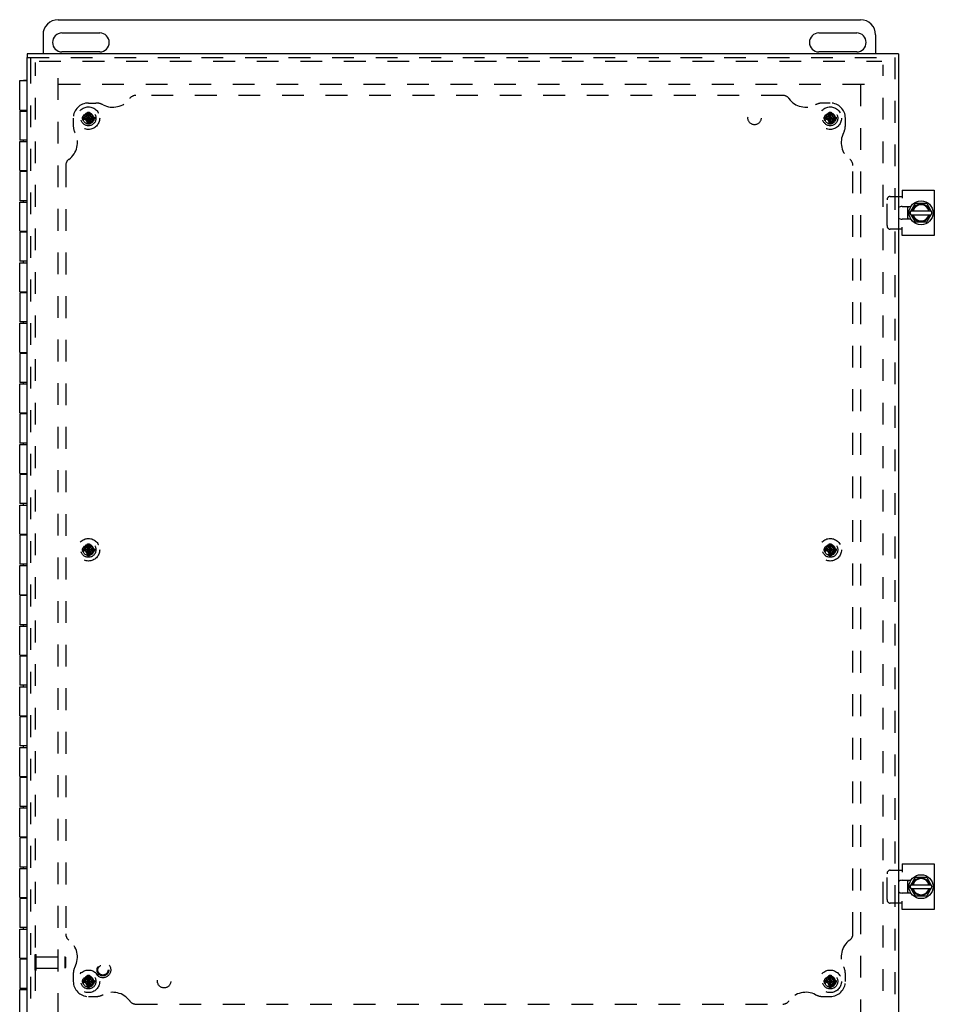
# Model space of a CAD drawing. Header units: inches. Extents: x 0 to 65.4, y 0 to 42.3.
# Tile 3 of 7: x 15.2 to 30.3, y 14.1 to 30.4. Entities that reach past the tile are written whole.
import ezdxf

# ---------------------------------------------------------------- set-up
doc = ezdxf.new("R2010")
doc.units = ezdxf.units.IN
doc.header["$LTSCALE"] = 3.596154
doc.header["$MEASUREMENT"] = 0
doc.linetypes.add('HIDDEN', pattern=[0.2, 0.1, -0.1])
doc.layers.get('0').update_dxf_attribs({"linetype": 'CONTINUOUS'})
for name, color, linetype in [('DEFAULT_2', 8, 'HIDDEN'), ('DOOR_ASSEMBLY', 7, 'CONTINUOUS'), ('SUBPANEL', 7, 'CONTINUOUS')]:
    doc.layers.add(name, color=color, linetype=linetype)

msp = doc.modelspace()

# ---------------------------------------------------------------- linework, layer by layer
at = {"color": 7, "linetype": 'Continuous'}
for p, q in [((15.813, 30.361), (29.063, 30.361)), ((15.563, 30.111), (15.563, 29.799)), ((15.876, 30.143), (16.501, 30.143)), ((28.376, 30.143), (29.001, 30.143)), ((29.313, 30.111), (29.313, 29.799)), ((16.501, 29.83), (15.876, 29.83)), ((29.001, 29.83), (28.376, 29.83)), ((29.885, 27.179), (29.97, 27.325)), ((29.979, 27.33), (30.148, 27.33)), ((30.157, 27.325), (30.241, 27.179)), ((29.845, 27.069), (29.845, 27.279)), ((29.97, 27.022), (29.885, 27.169)), ((29.901, 27.206), (30.226, 27.206)), ((30.241, 27.169), (30.157, 27.022)), ((29.901, 27.142), (30.226, 27.142)), ((30.148, 27.017), (29.979, 27.017)), ((29.845, 15.944), (29.845, 16.154)), ((29.885, 16.054), (29.97, 16.2)), ((29.979, 16.205), (30.148, 16.205)), ((30.157, 16.2), (30.241, 16.054)), ((29.97, 15.897), (29.885, 16.044)), ((29.901, 16.081), (30.226, 16.081)), ((29.901, 16.017), (30.226, 16.017)), ((30.241, 16.044), (30.157, 15.897)), ((30.148, 15.892), (29.979, 15.892))]:
    msp.add_line(p, q, dxfattribs=at)
at = {"color": 3, "linetype": 'Continuous'}
for p, q in [((29.751, 27.549), (30.282, 27.549)), ((29.751, 27.549), (29.751, 27.414)), ((30.282, 27.549), (30.282, 26.799)), ((29.688, 27.445), (29.751, 27.445)), ((29.753, 27.279), (29.896, 27.279)), ((29.896, 27.069), (29.753, 27.069)), ((29.751, 26.903), (29.688, 26.903)), ((29.751, 26.799), (29.751, 26.934)), ((30.282, 26.799), (29.751, 26.799)), ((29.751, 16.424), (30.282, 16.424)), ((29.751, 16.424), (29.751, 16.289)), ((30.282, 16.424), (30.282, 15.674)), ((29.688, 16.32), (29.751, 16.32)), ((29.753, 16.154), (29.896, 16.154)), ((29.896, 15.944), (29.753, 15.944)), ((29.751, 15.778), (29.688, 15.778)), ((29.751, 15.674), (29.751, 15.809)), ((30.282, 15.674), (29.751, 15.674))]:
    msp.add_line(p, q, dxfattribs=at)
at = {"color": 7, "linetype": 'Continuous'}
for centre in [(30.063, 27.174), (30.063, 16.049)]:
    msp.add_circle(centre, 0.198, dxfattribs=at)
for centre, radius, start, end in [((15.813, 30.111), 0.25, 90, 180), ((29.063, 30.111), 0.25, 0, 90), ((15.876, 29.986), 0.156, 90, 270), ((16.501, 29.986), 0.156, 270, 90), ((28.376, 29.986), 0.156, 90, 270), ((29.001, 29.986), 0.156, 270, 90), ((30.063, 27.174), 0.144, 12.7971, 167.2029), ((29.979, 27.32), 0.01, 90, 150), ((30.148, 27.32), 0.01, 30, 90), ((30.063, 27.174), 0.234, 153.3658, 158.9605), ((29.894, 27.174), 0.01, 150, 210), ((30.063, 27.174), 0.133, 13.922, 166.078), ((30.232, 27.174), 0.01, 330, 30), ((30.063, 27.174), 0.234, 201.0395, 206.6342), ((30.063, 27.174), 0.144, 192.7971, 347.2029), ((30.063, 27.174), 0.133, 193.922, 346.078), ((29.979, 27.027), 0.01, 210, 270), ((30.148, 27.027), 0.01, 270, 330), ((30.063, 16.049), 0.234, 153.3658, 158.9605), ((30.063, 16.049), 0.144, 12.7971, 167.2029), ((30.063, 16.049), 0.133, 13.922, 166.078), ((29.979, 16.195), 0.01, 90, 150), ((30.148, 16.195), 0.01, 30, 90), ((30.063, 16.049), 0.234, 201.0395, 206.6342), ((29.894, 16.049), 0.01, 150, 210), ((30.063, 16.049), 0.144, 192.7971, 347.2029), ((30.063, 16.049), 0.133, 193.922, 346.078), ((30.232, 16.049), 0.01, 330, 30), ((29.979, 15.902), 0.01, 210, 270), ((30.148, 15.902), 0.01, 270, 330)]:
    msp.add_arc(centre, radius, start, end, dxfattribs=at)
at = {"color": 3, "linetype": 'Continuous'}
for centre, start, end in [((29.753, 27.174), 90, 128.2859), ((29.753, 27.174), 231.7141, 270), ((29.753, 16.049), 90, 128.2859), ((29.753, 16.049), 231.7141, 270)]:
    msp.add_arc(centre, 0.105, start, end, dxfattribs=at)
at = {"layer": 'DEFAULT_2', "color": 8, "linetype": 'HIDDEN'}
for p, q in [((15.438, 13.609), (15.438, 29.652)), ((15.498, 29.674), (29.416, 29.674)), ((29.438, 13.609), (29.438, 29.614)), ((15.813, 13.932), (15.813, 29.435)), ((15.821, 29.299), (29.199, 29.299)), ((29.063, 29.291), (29.063, 13.932)), ((16.245, 28.752), (16.278, 28.771)), ((16.278, 28.771), (16.298, 28.805)), ((16.278, 28.701), (16.348, 28.771)), ((16.348, 28.701), (16.278, 28.771)), ((16.298, 28.637), (16.329, 28.836)), ((16.298, 28.835), (16.298, 28.836)), ((16.329, 28.637), (16.298, 28.836)), ((16.298, 28.805), (16.298, 28.835)), ((16.298, 28.668), (16.329, 28.805)), ((16.329, 28.668), (16.298, 28.805)), ((16.329, 28.836), (16.329, 28.835)), ((16.329, 28.835), (16.329, 28.805)), ((16.329, 28.805), (16.348, 28.771)), ((16.348, 28.771), (16.382, 28.752)), ((28.495, 28.752), (28.528, 28.771)), ((28.528, 28.771), (28.548, 28.805)), ((28.528, 28.701), (28.598, 28.771)), ((28.598, 28.701), (28.528, 28.771)), ((28.548, 28.637), (28.579, 28.836)), ((28.548, 28.835), (28.548, 28.836)), ((28.579, 28.637), (28.548, 28.836)), ((28.548, 28.805), (28.548, 28.835)), ((28.548, 28.668), (28.579, 28.805)), ((28.579, 28.668), (28.548, 28.805)), ((28.579, 28.836), (28.579, 28.835)), ((28.579, 28.835), (28.579, 28.805)), ((28.579, 28.805), (28.598, 28.771)), ((28.598, 28.771), (28.632, 28.752)), ((16.214, 28.752), (16.413, 28.721)), ((16.214, 28.752), (16.215, 28.752)), ((16.214, 28.721), (16.413, 28.752)), ((16.215, 28.721), (16.214, 28.721)), ((16.215, 28.752), (16.245, 28.752)), ((16.245, 28.721), (16.215, 28.721)), ((16.313, 28.736), (16.239, 28.736)), ((16.245, 28.752), (16.382, 28.721)), ((16.245, 28.721), (16.382, 28.752)), ((16.278, 28.701), (16.245, 28.721)), ((16.298, 28.668), (16.278, 28.701)), ((16.298, 28.638), (16.298, 28.668)), ((16.298, 28.637), (16.298, 28.638)), ((16.313, 28.642), (16.313, 28.736)), ((16.348, 28.701), (16.329, 28.668)), ((16.329, 28.668), (16.329, 28.638)), ((16.329, 28.638), (16.329, 28.637)), ((16.382, 28.721), (16.348, 28.701)), ((16.382, 28.752), (16.412, 28.752)), ((16.412, 28.721), (16.382, 28.721)), ((16.412, 28.752), (16.413, 28.752)), ((16.413, 28.721), (16.412, 28.721)), ((28.464, 28.721), (28.663, 28.752)), ((28.464, 28.752), (28.465, 28.752)), ((28.464, 28.752), (28.663, 28.721)), ((28.465, 28.721), (28.464, 28.721)), ((28.465, 28.752), (28.495, 28.752)), ((28.495, 28.721), (28.465, 28.721)), ((28.563, 28.736), (28.489, 28.736)), ((28.495, 28.721), (28.632, 28.752)), ((28.495, 28.752), (28.632, 28.721)), ((28.528, 28.701), (28.495, 28.721)), ((28.548, 28.668), (28.528, 28.701)), ((28.548, 28.638), (28.548, 28.668)), ((28.548, 28.637), (28.548, 28.638)), ((28.563, 28.642), (28.563, 28.736)), ((28.598, 28.701), (28.579, 28.668)), ((28.579, 28.668), (28.579, 28.638)), ((28.579, 28.638), (28.579, 28.637)), ((28.632, 28.721), (28.598, 28.701)), ((28.632, 28.752), (28.662, 28.752)), ((28.662, 28.721), (28.632, 28.721)), ((28.662, 28.752), (28.663, 28.752)), ((28.663, 28.721), (28.662, 28.721)), ((29.501, 26.963), (29.501, 27.385)), ((29.553, 27.445), (29.688, 27.445)), ((29.688, 26.903), (29.553, 26.903)), ((16.214, 21.627), (16.413, 21.596)), ((16.214, 21.627), (16.215, 21.627)), ((16.214, 21.596), (16.413, 21.627)), ((16.215, 21.627), (16.245, 21.627)), ((16.245, 21.627), (16.278, 21.646)), ((16.245, 21.627), (16.382, 21.596)), ((16.245, 21.596), (16.382, 21.627)), ((16.278, 21.646), (16.298, 21.68)), ((16.278, 21.576), (16.348, 21.646)), ((16.348, 21.576), (16.278, 21.646)), ((16.298, 21.71), (16.298, 21.711)), ((16.298, 21.512), (16.329, 21.711)), ((16.329, 21.512), (16.298, 21.711)), ((16.298, 21.68), (16.298, 21.71)), ((16.298, 21.543), (16.329, 21.68)), ((16.329, 21.543), (16.298, 21.68)), ((16.329, 21.711), (16.329, 21.71)), ((16.329, 21.71), (16.329, 21.68)), ((16.329, 21.68), (16.348, 21.646)), ((16.348, 21.646), (16.382, 21.627)), ((16.382, 21.627), (16.412, 21.627)), ((16.412, 21.627), (16.413, 21.627)), ((28.464, 21.596), (28.663, 21.627)), ((28.464, 21.627), (28.465, 21.627)), ((28.464, 21.627), (28.663, 21.596)), ((28.465, 21.627), (28.495, 21.627)), ((28.495, 21.627), (28.528, 21.646)), ((28.495, 21.596), (28.632, 21.627)), ((28.495, 21.627), (28.632, 21.596)), ((28.528, 21.646), (28.548, 21.68)), ((28.528, 21.576), (28.598, 21.646)), ((28.528, 21.646), (28.598, 21.576)), ((28.548, 21.71), (28.548, 21.711)), ((28.548, 21.512), (28.579, 21.711)), ((28.579, 21.512), (28.548, 21.711)), ((28.548, 21.68), (28.548, 21.71)), ((28.548, 21.543), (28.579, 21.68)), ((28.579, 21.543), (28.548, 21.68)), ((28.579, 21.711), (28.579, 21.71)), ((28.579, 21.71), (28.579, 21.68)), ((28.579, 21.68), (28.598, 21.646)), ((28.598, 21.646), (28.632, 21.627)), ((28.632, 21.627), (28.662, 21.627)), ((28.662, 21.627), (28.663, 21.627)), ((16.215, 21.596), (16.214, 21.596)), ((16.245, 21.596), (16.215, 21.596)), ((16.313, 21.611), (16.239, 21.611)), ((16.278, 21.576), (16.245, 21.596)), ((16.298, 21.543), (16.278, 21.576)), ((16.298, 21.513), (16.298, 21.543)), ((16.298, 21.512), (16.298, 21.513)), ((16.313, 21.517), (16.313, 21.611)), ((16.348, 21.576), (16.329, 21.543)), ((16.329, 21.543), (16.329, 21.513)), ((16.329, 21.513), (16.329, 21.512)), ((16.382, 21.596), (16.348, 21.576)), ((16.412, 21.596), (16.382, 21.596)), ((16.413, 21.596), (16.412, 21.596)), ((28.465, 21.596), (28.464, 21.596)), ((28.495, 21.596), (28.465, 21.596)), ((28.563, 21.611), (28.489, 21.611)), ((28.528, 21.576), (28.495, 21.596)), ((28.548, 21.543), (28.528, 21.576)), ((28.548, 21.513), (28.548, 21.543)), ((28.548, 21.512), (28.548, 21.513)), ((28.563, 21.517), (28.563, 21.611)), ((28.598, 21.576), (28.579, 21.543)), ((28.579, 21.543), (28.579, 21.513)), ((28.579, 21.513), (28.579, 21.512)), ((28.632, 21.596), (28.598, 21.576)), ((28.662, 21.596), (28.632, 21.596)), ((28.663, 21.596), (28.662, 21.596)), ((29.501, 15.838), (29.501, 16.26)), ((29.553, 16.32), (29.688, 16.32)), ((29.688, 15.778), (29.553, 15.778)), ((15.434, 14.671), (15.434, 14.927)), ((15.434, 14.927), (15.452, 14.927)), ((15.452, 14.671), (15.452, 14.927)), ((15.452, 14.893), (15.924, 14.893)), ((15.934, 14.883), (15.924, 14.893)), ((15.924, 14.893), (15.924, 14.705)), ((15.934, 14.883), (15.934, 14.715)), ((15.434, 14.671), (15.452, 14.671)), ((15.452, 14.705), (15.924, 14.705)), ((15.934, 14.715), (15.924, 14.705)), ((16.214, 14.502), (16.413, 14.471)), ((16.214, 14.502), (16.215, 14.502)), ((16.214, 14.471), (16.413, 14.502)), ((16.215, 14.471), (16.214, 14.471)), ((16.215, 14.502), (16.245, 14.502)), ((16.245, 14.471), (16.215, 14.471)), ((16.313, 14.486), (16.239, 14.486)), ((16.245, 14.502), (16.278, 14.521)), ((16.245, 14.502), (16.382, 14.471)), ((16.245, 14.471), (16.382, 14.502)), ((16.278, 14.451), (16.245, 14.471)), ((16.278, 14.521), (16.298, 14.555)), ((16.348, 14.451), (16.278, 14.521)), ((16.278, 14.451), (16.348, 14.521)), ((16.329, 14.387), (16.298, 14.586)), ((16.298, 14.585), (16.298, 14.586)), ((16.298, 14.387), (16.329, 14.586)), ((16.298, 14.555), (16.298, 14.585)), ((16.329, 14.418), (16.298, 14.555)), ((16.298, 14.418), (16.329, 14.555)), ((16.313, 14.392), (16.313, 14.486)), ((16.329, 14.586), (16.329, 14.585)), ((16.329, 14.585), (16.329, 14.555)), ((16.329, 14.555), (16.348, 14.521)), ((16.348, 14.521), (16.382, 14.502)), ((16.382, 14.471), (16.348, 14.451)), ((16.382, 14.502), (16.412, 14.502)), ((16.412, 14.471), (16.382, 14.471)), ((16.412, 14.502), (16.413, 14.502)), ((16.413, 14.471), (16.412, 14.471)), ((28.464, 14.471), (28.663, 14.502)), ((28.464, 14.502), (28.465, 14.502)), ((28.464, 14.502), (28.663, 14.471)), ((28.465, 14.471), (28.464, 14.471)), ((28.465, 14.502), (28.495, 14.502)), ((28.495, 14.471), (28.465, 14.471)), ((28.563, 14.486), (28.489, 14.486)), ((28.495, 14.502), (28.528, 14.521)), ((28.495, 14.471), (28.632, 14.502)), ((28.495, 14.502), (28.632, 14.471)), ((28.528, 14.451), (28.495, 14.471)), ((28.528, 14.521), (28.548, 14.555)), ((28.528, 14.521), (28.598, 14.451)), ((28.528, 14.451), (28.598, 14.521)), ((28.579, 14.387), (28.548, 14.586)), ((28.548, 14.585), (28.548, 14.586)), ((28.548, 14.387), (28.579, 14.586)), ((28.548, 14.555), (28.548, 14.585)), ((28.579, 14.418), (28.548, 14.555)), ((28.548, 14.418), (28.579, 14.555)), ((28.563, 14.392), (28.563, 14.486)), ((28.579, 14.586), (28.579, 14.585)), ((28.579, 14.585), (28.579, 14.555)), ((28.579, 14.555), (28.598, 14.521)), ((28.598, 14.521), (28.632, 14.502)), ((28.632, 14.471), (28.598, 14.451)), ((28.632, 14.502), (28.662, 14.502)), ((28.662, 14.471), (28.632, 14.471)), ((28.662, 14.502), (28.663, 14.502)), ((28.663, 14.471), (28.662, 14.471)), ((16.298, 14.418), (16.278, 14.451)), ((16.298, 14.388), (16.298, 14.418)), ((16.298, 14.387), (16.298, 14.388)), ((16.348, 14.451), (16.329, 14.418)), ((16.329, 14.418), (16.329, 14.388)), ((16.329, 14.388), (16.329, 14.387)), ((28.548, 14.418), (28.528, 14.451)), ((28.548, 14.388), (28.548, 14.418)), ((28.548, 14.387), (28.548, 14.388)), ((28.598, 14.451), (28.579, 14.418)), ((28.579, 14.418), (28.579, 14.388)), ((28.579, 14.388), (28.579, 14.387))]:
    msp.add_line(p, q, dxfattribs=at)
for points in [[(16.298, 28.836), (16.303, 28.836), (16.308, 28.836), (16.313, 28.836), (16.318, 28.836), (16.324, 28.836), (16.329, 28.836)], [(28.548, 28.836), (28.553, 28.836), (28.558, 28.836), (28.563, 28.836), (28.568, 28.836), (28.574, 28.836), (28.579, 28.836)], [(16.214, 28.736), (16.214, 28.739), (16.214, 28.742), (16.214, 28.744), (16.214, 28.747), (16.214, 28.749), (16.214, 28.752)], [(16.214, 28.721), (16.214, 28.723), (16.214, 28.726), (16.214, 28.729), (16.214, 28.731), (16.214, 28.734), (16.214, 28.736)], [(16.228, 28.733), (16.227, 28.729), (16.227, 28.725), (16.226, 28.72), (16.226, 28.715), (16.226, 28.71), (16.227, 28.705), (16.228, 28.7), (16.229, 28.694)], [(16.228, 28.733), (16.231, 28.734), (16.234, 28.735), (16.237, 28.736), (16.239, 28.736)], [(16.329, 28.637), (16.324, 28.637), (16.318, 28.637), (16.313, 28.637), (16.308, 28.637), (16.303, 28.637), (16.298, 28.637)], [(16.413, 28.752), (16.413, 28.749), (16.413, 28.747), (16.413, 28.744), (16.413, 28.742), (16.413, 28.739), (16.413, 28.736)], [(16.413, 28.736), (16.413, 28.734), (16.413, 28.731), (16.413, 28.729), (16.413, 28.726), (16.413, 28.723), (16.413, 28.721)], [(28.464, 28.736), (28.464, 28.739), (28.464, 28.742), (28.464, 28.744), (28.464, 28.747), (28.464, 28.749), (28.464, 28.752)], [(28.464, 28.721), (28.464, 28.723), (28.464, 28.726), (28.464, 28.729), (28.464, 28.731), (28.464, 28.734), (28.464, 28.736)], [(28.478, 28.733), (28.477, 28.729), (28.477, 28.725), (28.476, 28.72), (28.476, 28.715), (28.476, 28.71), (28.477, 28.705), (28.478, 28.7), (28.479, 28.694)], [(28.478, 28.733), (28.481, 28.734), (28.484, 28.735), (28.487, 28.736), (28.489, 28.736)], [(28.579, 28.637), (28.574, 28.637), (28.568, 28.637), (28.563, 28.637), (28.558, 28.637), (28.553, 28.637), (28.548, 28.637)], [(28.663, 28.752), (28.663, 28.749), (28.663, 28.747), (28.663, 28.744), (28.663, 28.742), (28.663, 28.739), (28.663, 28.736)], [(28.663, 28.736), (28.663, 28.734), (28.663, 28.731), (28.663, 28.729), (28.663, 28.726), (28.663, 28.723), (28.663, 28.721)], [(29.553, 27.445), (29.547, 27.445), (29.541, 27.444), (29.536, 27.442), (29.53, 27.439), (29.525, 27.436), (29.521, 27.432), (29.516, 27.427), (29.512, 27.422), (29.509, 27.417), (29.506, 27.411), (29.504, 27.405), (29.502, 27.398), (29.501, 27.392), (29.501, 27.385)], [(29.501, 26.963), (29.501, 26.956), (29.502, 26.949), (29.504, 26.943), (29.506, 26.937), (29.509, 26.931), (29.512, 26.925), (29.516, 26.92), (29.521, 26.916), (29.525, 26.912), (29.53, 26.909), (29.536, 26.906), (29.541, 26.904), (29.547, 26.903), (29.553, 26.903)], [(16.214, 21.611), (16.214, 21.614), (16.214, 21.617), (16.214, 21.619), (16.214, 21.622), (16.214, 21.624), (16.214, 21.627)], [(16.298, 21.711), (16.303, 21.711), (16.308, 21.711), (16.313, 21.711), (16.318, 21.711), (16.324, 21.711), (16.329, 21.711)], [(16.413, 21.627), (16.413, 21.624), (16.413, 21.622), (16.413, 21.619), (16.413, 21.617), (16.413, 21.614), (16.413, 21.611)], [(28.464, 21.611), (28.464, 21.614), (28.464, 21.617), (28.464, 21.619), (28.464, 21.622), (28.464, 21.624), (28.464, 21.627)], [(28.548, 21.711), (28.553, 21.711), (28.558, 21.711), (28.563, 21.711), (28.568, 21.711), (28.574, 21.711), (28.579, 21.711)], [(28.663, 21.627), (28.663, 21.624), (28.663, 21.622), (28.663, 21.619), (28.663, 21.617), (28.663, 21.614), (28.663, 21.611)], [(16.214, 21.596), (16.214, 21.598), (16.214, 21.601), (16.214, 21.604), (16.214, 21.606), (16.214, 21.609), (16.214, 21.611)], [(16.228, 21.608), (16.227, 21.604), (16.227, 21.6), (16.226, 21.595), (16.226, 21.59), (16.226, 21.585), (16.227, 21.58), (16.228, 21.575), (16.229, 21.569)], [(16.228, 21.608), (16.231, 21.609), (16.234, 21.61), (16.237, 21.611), (16.239, 21.611)], [(16.329, 21.512), (16.324, 21.512), (16.318, 21.512), (16.313, 21.512), (16.308, 21.512), (16.303, 21.512), (16.298, 21.512)], [(16.413, 21.611), (16.413, 21.609), (16.413, 21.606), (16.413, 21.604), (16.413, 21.601), (16.413, 21.598), (16.413, 21.596)], [(28.464, 21.596), (28.464, 21.598), (28.464, 21.601), (28.464, 21.604), (28.464, 21.606), (28.464, 21.609), (28.464, 21.611)], [(28.478, 21.608), (28.477, 21.604), (28.477, 21.6), (28.476, 21.595), (28.476, 21.59), (28.476, 21.585), (28.477, 21.58), (28.478, 21.575), (28.479, 21.569)], [(28.478, 21.608), (28.481, 21.609), (28.484, 21.61), (28.487, 21.611), (28.489, 21.611)], [(28.579, 21.512), (28.574, 21.512), (28.568, 21.512), (28.563, 21.512), (28.558, 21.512), (28.553, 21.512), (28.548, 21.512)], [(28.663, 21.611), (28.663, 21.609), (28.663, 21.606), (28.663, 21.604), (28.663, 21.601), (28.663, 21.598), (28.663, 21.596)], [(29.553, 16.32), (29.547, 16.32), (29.541, 16.319), (29.536, 16.317), (29.53, 16.314), (29.525, 16.311), (29.521, 16.307), (29.516, 16.302), (29.512, 16.297), (29.509, 16.292), (29.506, 16.286), (29.504, 16.28), (29.502, 16.273), (29.501, 16.267), (29.501, 16.26)], [(29.501, 15.838), (29.501, 15.831), (29.502, 15.824), (29.504, 15.818), (29.506, 15.812), (29.509, 15.806), (29.512, 15.8), (29.516, 15.795), (29.521, 15.791), (29.525, 15.787), (29.53, 15.784), (29.536, 15.781), (29.541, 15.779), (29.547, 15.778), (29.553, 15.778)], [(16.214, 14.486), (16.214, 14.489), (16.214, 14.492), (16.214, 14.494), (16.214, 14.497), (16.214, 14.499), (16.214, 14.502)], [(16.214, 14.471), (16.214, 14.473), (16.214, 14.476), (16.214, 14.479), (16.214, 14.481), (16.214, 14.484), (16.214, 14.486)], [(16.228, 14.483), (16.227, 14.479), (16.227, 14.475), (16.226, 14.47), (16.226, 14.465), (16.226, 14.46), (16.227, 14.455), (16.228, 14.45), (16.229, 14.444)], [(16.228, 14.483), (16.231, 14.484), (16.234, 14.485), (16.237, 14.486), (16.239, 14.486)], [(16.298, 14.586), (16.303, 14.586), (16.308, 14.586), (16.313, 14.586), (16.318, 14.586), (16.324, 14.586), (16.329, 14.586)], [(16.413, 14.502), (16.413, 14.499), (16.413, 14.497), (16.413, 14.494), (16.413, 14.492), (16.413, 14.489), (16.413, 14.486)], [(16.413, 14.486), (16.413, 14.484), (16.413, 14.481), (16.413, 14.479), (16.413, 14.476), (16.413, 14.473), (16.413, 14.471)], [(28.464, 14.486), (28.464, 14.489), (28.464, 14.492), (28.464, 14.494), (28.464, 14.497), (28.464, 14.499), (28.464, 14.502)], [(28.464, 14.471), (28.464, 14.473), (28.464, 14.476), (28.464, 14.479), (28.464, 14.481), (28.464, 14.484), (28.464, 14.486)], [(28.478, 14.483), (28.477, 14.479), (28.477, 14.475), (28.476, 14.47), (28.476, 14.465), (28.476, 14.46), (28.477, 14.455), (28.478, 14.45), (28.479, 14.444)], [(28.478, 14.483), (28.481, 14.484), (28.484, 14.485), (28.487, 14.486), (28.489, 14.486)], [(28.548, 14.586), (28.553, 14.586), (28.558, 14.586), (28.563, 14.586), (28.568, 14.586), (28.574, 14.586), (28.579, 14.586)], [(28.663, 14.502), (28.663, 14.499), (28.663, 14.497), (28.663, 14.494), (28.663, 14.492), (28.663, 14.489), (28.663, 14.486)], [(28.663, 14.486), (28.663, 14.484), (28.663, 14.481), (28.663, 14.479), (28.663, 14.476), (28.663, 14.473), (28.663, 14.471)], [(16.329, 14.387), (16.324, 14.387), (16.318, 14.387), (16.313, 14.387), (16.308, 14.387), (16.303, 14.387), (16.298, 14.387)], [(28.579, 14.387), (28.574, 14.387), (28.568, 14.387), (28.563, 14.387), (28.558, 14.387), (28.553, 14.387), (28.548, 14.387)]]:
    msp.add_lwpolyline(points, dxfattribs=at)
for centre, radius in [((16.313, 28.736), 0.186), ((16.313, 28.736), 0.094), ((28.563, 28.736), 0.186), ((28.563, 28.736), 0.094), ((16.313, 21.611), 0.186), ((28.563, 21.611), 0.186), ((16.313, 21.611), 0.094), ((28.563, 21.611), 0.094), ((16.313, 14.486), 0.186), ((28.563, 14.486), 0.186), ((16.313, 14.486), 0.094), ((28.563, 14.486), 0.094)]:
    msp.add_circle(centre, radius, dxfattribs=at)
for centre, radius, end in [((16.313, 28.736), 0.085, 182.1618), ((16.313, 28.736), 0.074, 180), ((28.563, 28.736), 0.085, 182.1618), ((28.563, 28.736), 0.074, 180), ((16.313, 21.611), 0.085, 182.1618), ((16.313, 21.611), 0.074, 180), ((28.563, 21.611), 0.085, 182.1618), ((28.563, 21.611), 0.074, 180), ((16.313, 14.486), 0.085, 182.1618), ((16.313, 14.486), 0.074, 180), ((28.563, 14.486), 0.085, 182.1618), ((28.563, 14.486), 0.074, 180)]:
    msp.add_arc(centre, radius, 270, end, dxfattribs=at)
at = {"layer": 'DOOR_ASSEMBLY', "color": 7, "linetype": 'Continuous'}
for p, q in [((15.303, 29.799), (15.303, 29.739)), ((29.688, 29.799), (29.688, 29.739)), ((15.239, 29.356), (15.239, 29.361)), ((15.239, 29.361), (15.301, 29.361)), ((15.239, 28.853), (15.239, 28.869)), ((15.239, 28.349), (15.239, 28.373)), ((15.239, 27.853), (15.239, 27.869)), ((15.239, 27.349), (15.239, 27.373)), ((15.239, 26.853), (15.239, 26.869)), ((15.239, 26.349), (15.239, 26.373)), ((15.239, 25.853), (15.239, 25.869)), ((15.239, 25.349), (15.239, 25.373)), ((15.239, 24.853), (15.239, 24.869)), ((15.239, 24.349), (15.239, 24.373)), ((15.239, 23.853), (15.239, 23.869)), ((15.239, 23.349), (15.239, 23.373)), ((15.239, 22.853), (15.239, 22.869)), ((15.239, 22.349), (15.239, 22.373)), ((15.239, 21.853), (15.239, 21.869)), ((15.239, 21.349), (15.239, 21.373)), ((15.239, 20.853), (15.239, 20.869)), ((15.239, 20.349), (15.239, 20.373)), ((15.239, 19.853), (15.239, 19.869)), ((15.239, 19.349), (15.239, 19.373)), ((15.239, 18.853), (15.239, 18.869)), ((15.239, 18.349), (15.239, 18.373)), ((15.239, 17.853), (15.239, 17.869)), ((15.239, 17.349), (15.239, 17.373)), ((15.239, 16.853), (15.239, 16.869)), ((15.239, 16.349), (15.239, 16.373)), ((15.239, 15.853), (15.239, 15.869)), ((15.239, 15.349), (15.239, 15.373)), ((15.239, 14.853), (15.239, 14.869)), ((15.239, 14.349), (15.239, 14.369))]:
    msp.add_line(p, q, dxfattribs=at)
at = {"layer": 'DOOR_ASSEMBLY', "color": 3, "linetype": 'Continuous'}
for p, q in [((29.688, 29.799), (15.303, 29.799)), ((15.303, 13.484), (15.303, 29.739)), ((29.688, 29.739), (29.688, 13.484)), ((15.178, 28.869), (15.178, 29.356)), ((15.178, 29.356), (15.303, 29.356)), ((15.178, 28.869), (15.303, 28.869)), ((15.178, 28.853), (15.178, 28.373)), ((15.178, 28.853), (15.303, 28.853)), ((15.303, 28.373), (15.178, 28.373)), ((15.178, 27.869), (15.178, 28.349)), ((15.178, 28.349), (15.303, 28.349)), ((15.178, 27.869), (15.303, 27.869)), ((15.178, 27.853), (15.178, 27.373)), ((15.303, 27.853), (15.178, 27.853)), ((15.303, 27.373), (15.178, 27.373)), ((15.178, 26.869), (15.178, 27.349)), ((15.178, 27.349), (15.303, 27.349)), ((15.178, 26.869), (15.303, 26.869)), ((15.178, 26.853), (15.178, 26.373)), ((15.303, 26.853), (15.178, 26.853)), ((15.303, 26.373), (15.178, 26.373)), ((15.178, 25.869), (15.178, 26.349)), ((15.178, 26.349), (15.303, 26.349)), ((15.178, 25.869), (15.303, 25.869)), ((15.178, 25.853), (15.178, 25.373)), ((15.303, 25.853), (15.178, 25.853)), ((15.303, 25.373), (15.178, 25.373)), ((15.178, 24.869), (15.178, 25.349)), ((15.178, 25.349), (15.303, 25.349)), ((15.178, 24.869), (15.303, 24.869)), ((15.178, 24.853), (15.178, 24.373)), ((15.303, 24.853), (15.178, 24.853)), ((15.303, 24.373), (15.178, 24.373)), ((15.178, 23.869), (15.178, 24.349)), ((15.178, 24.349), (15.303, 24.349)), ((15.178, 23.869), (15.303, 23.869)), ((15.178, 23.853), (15.178, 23.373)), ((15.303, 23.853), (15.178, 23.853)), ((15.303, 23.373), (15.178, 23.373)), ((15.178, 22.869), (15.178, 23.349)), ((15.178, 23.349), (15.303, 23.349)), ((15.178, 22.869), (15.303, 22.869)), ((15.178, 22.853), (15.178, 22.373)), ((15.303, 22.853), (15.178, 22.853)), ((15.303, 22.373), (15.178, 22.373)), ((15.178, 21.869), (15.178, 22.349)), ((15.178, 22.349), (15.303, 22.349)), ((15.178, 21.869), (15.303, 21.869)), ((15.178, 21.853), (15.178, 21.373)), ((15.303, 21.853), (15.178, 21.853)), ((15.303, 21.373), (15.178, 21.373)), ((15.178, 20.869), (15.178, 21.349)), ((15.178, 21.349), (15.303, 21.349)), ((15.178, 20.869), (15.303, 20.869)), ((15.178, 20.853), (15.178, 20.373)), ((15.303, 20.853), (15.178, 20.853)), ((15.303, 20.373), (15.178, 20.373)), ((15.178, 19.869), (15.178, 20.349)), ((15.178, 20.349), (15.303, 20.349)), ((15.178, 19.869), (15.303, 19.869)), ((15.178, 19.853), (15.178, 19.373)), ((15.303, 19.853), (15.178, 19.853)), ((15.303, 19.373), (15.178, 19.373)), ((15.178, 18.869), (15.178, 19.349)), ((15.178, 19.349), (15.303, 19.349)), ((15.178, 18.869), (15.303, 18.869)), ((15.178, 18.853), (15.178, 18.373)), ((15.303, 18.853), (15.178, 18.853)), ((15.303, 18.373), (15.178, 18.373)), ((15.178, 17.869), (15.178, 18.349)), ((15.178, 18.349), (15.303, 18.349)), ((15.178, 17.869), (15.303, 17.869)), ((15.178, 17.853), (15.178, 17.373)), ((15.303, 17.853), (15.178, 17.853)), ((15.303, 17.373), (15.178, 17.373)), ((15.178, 16.869), (15.178, 17.349)), ((15.178, 17.349), (15.303, 17.349)), ((15.178, 16.869), (15.303, 16.869)), ((15.178, 16.853), (15.178, 16.373)), ((15.303, 16.853), (15.178, 16.853)), ((15.303, 16.373), (15.178, 16.373)), ((15.178, 15.869), (15.178, 16.349)), ((15.178, 16.349), (15.303, 16.349)), ((15.178, 15.869), (15.303, 15.869)), ((15.178, 15.853), (15.178, 15.373)), ((15.303, 15.853), (15.178, 15.853)), ((15.303, 15.373), (15.178, 15.373)), ((15.178, 14.869), (15.178, 15.349)), ((15.178, 15.349), (15.303, 15.349)), ((15.178, 14.869), (15.303, 14.869)), ((15.178, 14.853), (15.178, 14.369)), ((15.303, 14.853), (15.178, 14.853)), ((15.303, 14.369), (15.178, 14.369)), ((15.178, 13.866), (15.178, 14.349)), ((15.178, 14.349), (15.303, 14.349))]:
    msp.add_line(p, q, dxfattribs=at)
at = {"layer": 'DOOR_ASSEMBLY', "color": 8, "linetype": 'HIDDEN'}
for p, q in [((15.303, 29.739), (29.688, 29.739)), ((15.363, 13.484), (15.363, 29.739)), ((15.364, 29.541), (15.364, 29.731)), ((29.628, 29.739), (29.628, 13.484))]:
    msp.add_line(p, q, dxfattribs=at)
for radius in [0.128, 0.0981, 0.094, 0.084]:
    msp.add_circle((16.553, 14.674), radius, dxfattribs=at)
at = {"layer": 'SUBPANEL', "color": 8, "linetype": 'HIDDEN'}
for p, q in [((27.781, 29.111), (17.096, 29.111)), ((16.313, 28.986), (16.438, 28.986)), ((28.563, 28.986), (28.438, 28.986)), ((16.063, 28.736), (16.063, 28.611)), ((28.813, 28.611), (28.813, 28.736)), ((15.938, 27.954), (15.938, 15.269)), ((28.938, 15.269), (28.938, 27.954)), ((16.063, 14.611), (16.063, 14.486)), ((28.813, 14.486), (28.813, 14.611)), ((16.313, 14.236), (16.438, 14.236)), ((28.438, 14.236), (28.563, 14.236)), ((17.096, 14.111), (27.781, 14.111))]:
    msp.add_line(p, q, dxfattribs=at)
for centre, radius in [((16.313, 28.736), 0.125), ((27.313, 28.736), 0.109), ((28.563, 28.736), 0.125), ((16.313, 21.611), 0.125), ((28.563, 21.611), 0.125), ((16.313, 14.486), 0.125), ((17.563, 14.486), 0.109), ((28.563, 14.486), 0.125)]:
    msp.add_circle(centre, radius, dxfattribs=at)
for centre, radius, start, end in [((17.096, 28.986), 0.125, 90, 144.1013), ((27.781, 28.986), 0.125, 35.8987, 90), ((16.313, 28.736), 0.25, 90, 180), ((16.438, 28.736), 0.25, 62.1089, 90), ((16.716, 29.261), 0.344, 242.1089, 324.1013), ((28.16, 29.261), 0.344, 215.8987, 297.8911), ((28.438, 28.736), 0.25, 90, 117.8911), ((28.563, 28.736), 0.25, 0, 90), ((16.313, 28.611), 0.25, 180, 207.8911), ((28.563, 28.611), 0.25, 332.1089, 360), ((15.788, 28.333), 0.344, 305.8987, 27.8911), ((29.088, 28.333), 0.344, 152.1089, 234.1013), ((16.063, 27.954), 0.125, 125.8987, 180), ((28.813, 27.954), 0.125, 0, 54.1013), ((16.063, 15.269), 0.125, 180, 234.1013), ((15.788, 14.889), 0.344, 332.1089, 54.1013), ((29.088, 14.889), 0.344, 125.8987, 207.8911), ((28.813, 15.269), 0.125, 305.8987, 360), ((16.313, 14.611), 0.25, 152.1089, 180), ((28.563, 14.611), 0.25, 0, 27.8911), ((16.313, 14.486), 0.25, 180, 270), ((28.563, 14.486), 0.25, 270, 360), ((16.716, 13.961), 0.344, 35.8987, 117.8911), ((28.16, 13.961), 0.344, 62.1089, 144.1013), ((16.438, 14.486), 0.25, 270, 297.8911), ((17.096, 14.236), 0.125, 215.8987, 270), ((27.781, 14.236), 0.125, 270, 324.1013), ((28.438, 14.486), 0.25, 242.1089, 270)]:
    msp.add_arc(centre, radius, start, end, dxfattribs=at)

doc.saveas('drawing.dxf')
